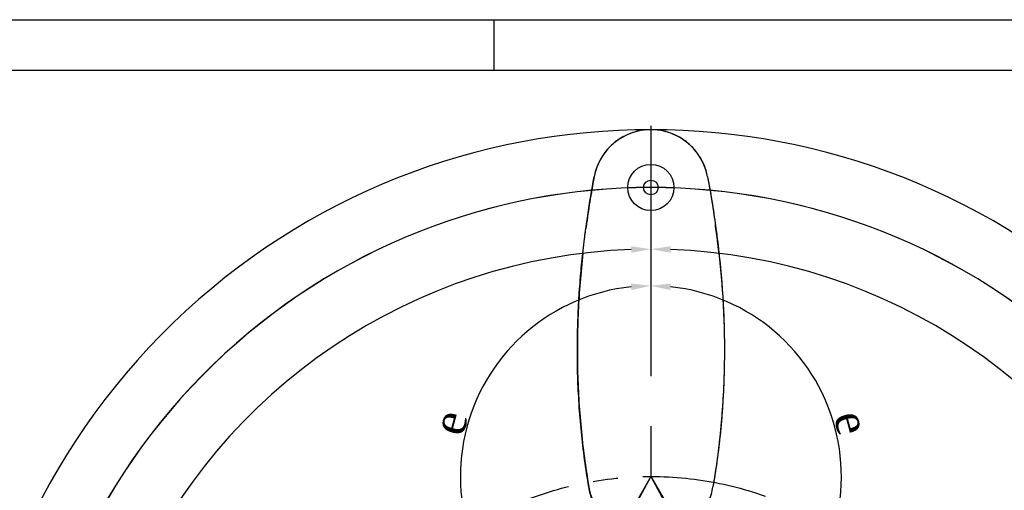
# Model space of a CAD drawing. Header units: millimetres. Extents: x 7590 to 10884, y -1862 to 419.
# Tile 82 of 83: x 9648 to 10398, y 61 to 419. Entities that reach past the tile are written whole.
import ezdxf

# ---------------------------------------------------------------- set-up
doc = ezdxf.new("R2010")
doc.units = ezdxf.units.MM
doc.header["$PDSIZE"] = -1
doc.linetypes.add('CENTER', pattern=[10.16, 6.35, -1.27, 1.27, -1.27])
doc.linetypes.add('CENTERX2', pattern=[20.32, 12.7, -2.54, 2.54, -2.54])
doc.layers.add('5', color=7, linetype='Continuous')
doc.layers.add('D中心线OR符号线', color=7, linetype='Continuous')
doc.styles.get("Standard").update_dxf_attribs({"font": 'times.ttf'})
doc.dimstyles.new('ISO-25', dxfattribs={"dimtxt": 18, "dimasz": 15, "dimexe": 1.25, "dimexo": 0.625, "dimtad": 1, "dimtoh": 1, "dimtxsty": 'Standard', "dimcen": 2.5, "dimadec": 0, "dimazin": 0, "dimtfac": 1, "dimtmove": 0, "dimatfit": 3, "dimfxl": 1, "dimarcsym": 0})

# ---------------------------------------------------------------- blocks, each defined once
blk = doc.blocks.new('*D68')
at = {"color": 0, "lineweight": -2}
for p, q in [((10674.04, 88.09), (10570.19, 35.43)), ((10689.67, 88.09), (10674.04, 88.09)), ((10128.77, -188.38), (10556.81, 28.65))]:
    blk.add_line(p, q, dxfattribs=at)
at = {"color": 0}
blk.add_solid([(10569.06, 37.66), (10571.32, 33.2), (10556.81, 28.65)], dxfattribs=at)
at = {"layer": 'Defpoints', "color": 0}
for p in [(10556.81, 28.65), (10128.77, -188.38)]:
    blk.add_point(p, dxfattribs=at)
at = {"color": 0, "insert": (10682.17, 101.38), "char_height": 18, "attachment_point": 5}
blk.add_mtext('{\\H1.388889x;a}', dxfattribs=at)
blk = doc.blocks.new('*D69')
at = {"color": 0, "lineweight": -2}
blk.add_arc((10128.77, -188.38), 433.03, 319.98481, 88.01519, dxfattribs=at)
at = {"color": 0}
for points in [[(10143.81, 246.89), (10143.73, 241.89), (10128.77, 244.65)], [(10458.53, -465.17), (10462.3, -468.45), (10450.57, -478.13)]]:
    blk.add_solid(points, dxfattribs=at)
at = {"layer": 'Defpoints', "color": 0}
for p in [(10128.77, 338.48), (10180.66, 241.53), (10128.77, -188.38), (10485.48, -509.56), (10128.77, -563.25)]:
    blk.add_point(p, dxfattribs=at)
at = {"color": 0, "insert": (10536.87, -6.68), "char_height": 18, "attachment_point": 5, "rotation": 294}
blk.add_mtext('{\\H1.388889x;d}', dxfattribs=at)
blk = doc.blocks.new('*D70')
at = {"color": 0, "lineweight": -2}
blk.add_arc((10128.77, 71.62), 145.16, 95.92317, 234.07683, dxfattribs=at)
at = {"color": 0}
for points in [[(10113.92, 213.51), (10113.66, 218.5), (10128.77, 216.78)], [(10042.25, -48.03), (10044.97, -43.83), (10056.19, -54.09)]]:
    blk.add_solid(points, dxfattribs=at)
at = {"layer": 'Defpoints', "color": 0}
for p in [(10128.77, 338.48), (9987.14, 103.45), (10128.77, 71.62), (10016.19, -123.38), (10128.77, -563.25)]:
    blk.add_point(p, dxfattribs=at)
at = {"color": 0, "insert": (9975.63, 112.65), "char_height": 18, "attachment_point": 5, "rotation": 75}
blk.add_mtext('{\\H1.388889x;e}', dxfattribs=at)
blk = doc.blocks.new('*D71')
at = {"color": 0, "lineweight": -2}
blk.add_arc((10128.77, -188.38), 433.03, 91.98481, 220.01519, dxfattribs=at)
at = {"color": 0}
for points in [[(10113.82, 241.89), (10113.73, 246.89), (10128.77, 244.65)], [(9795.24, -468.45), (9799.01, -465.17), (9806.97, -478.13)]]:
    blk.add_solid(points, dxfattribs=at)
at = {"layer": 'Defpoints', "color": 0}
for p in [(10128.77, 338.48), (10124.37, 244.63), (10128.77, -188.38), (9772.06, -509.56), (10128.77, -563.25)]:
    blk.add_point(p, dxfattribs=at)
at = {"color": 0, "insert": (9720.67, -6.68), "char_height": 18, "attachment_point": 5, "rotation": 66}
blk.add_mtext('{\\H1.388889x;d}', dxfattribs=at)
blk = doc.blocks.new('*D72')
at = {"color": 0, "lineweight": -2}
blk.add_arc((10128.77, 71.62), 145.16, 305.92317, 84.07683, dxfattribs=at)
at = {"color": 0}
for points in [[(10143.88, 218.5), (10143.62, 213.51), (10128.77, 216.78)], [(10212.58, -43.83), (10215.3, -48.03), (10201.35, -54.09)]]:
    blk.add_solid(points, dxfattribs=at)
at = {"layer": 'Defpoints', "color": 0}
for p in [(10128.77, 338.48), (10136.49, 216.58), (10128.77, 71.62), (10241.36, -123.38), (10128.77, -563.25)]:
    blk.add_point(p, dxfattribs=at)
at = {"color": 0, "insert": (10281.91, 112.65), "char_height": 18, "attachment_point": 5, "rotation": 285}
blk.add_mtext('{\\H1.388889x;e}', dxfattribs=at)
blk = doc.blocks.new('*D75')
at = {"color": 0, "lineweight": -2}
for p, q in [((10015.88, -123.92), (9983.17, -180.56)), ((10019.45, -129.73), (9989.82, -184.29)), ((9958.64, -163.16), (9934.11, -163.16))]:
    blk.add_line(p, q, dxfattribs=at)
for start, end in [(234.0711, 237.03555), (240, 241.5), (244.46445, 247.4289)]:
    blk.add_arc((10128.77, 71.62), 289.95, start, end, dxfattribs=at)
at = {"color": 0}
for points in [[(9969.7, -173.78), (9972.31, -169.52), (9983.8, -179.48)], [(10004.92, -187.78), (10002.65, -192.23), (9990.42, -183.19)]]:
    blk.add_solid(points, dxfattribs=at)
at = {"layer": 'Defpoints', "color": 0}
for p in [(10128.77, 71.62), (10128.77, 71.62), (10016.19, -123.38), (10019.74, -129.18), (9987.66, -181.67)]:
    blk.add_point(p, dxfattribs=at)
at = {"color": 0, "insert": (9938.87, -149.72), "char_height": 18, "attachment_point": 5}
blk.add_mtext('{\\H1.388889x;i}', dxfattribs=at)
blk = doc.blocks.new('*D76')
at = {"color": 0, "lineweight": -2}
for p, q in [((10241.67, -123.92), (10313.08, -247.61)), ((10238.1, -129.73), (10304.66, -252.32))]:
    blk.add_line(p, q, dxfattribs=at)
for start, end in [(302.33964, 304.67928), (298.5, 300), (293.82072, 296.16036)]:
    blk.add_arc((10128.77, 71.62), 367.36, start, end, dxfattribs=at)
at = {"color": 0}
for points in [[(10323.99, -236.62), (10326.58, -240.9), (10312.45, -246.53)], [(10291.88, -260.33), (10289.59, -255.89), (10304.06, -251.22)]]:
    blk.add_solid(points, dxfattribs=at)
at = {"layer": 'Defpoints', "color": 0}
for p in [(10128.77, 71.62), (10128.77, 71.62), (10241.36, -123.38), (10237.8, -129.18), (10309.67, -248.12)]:
    blk.add_point(p, dxfattribs=at)
at = {"color": 0, "insert": (10271.71, -252.15), "char_height": 18, "attachment_point": 5}
blk.add_mtext('{\\H1.388889x;i}', dxfattribs=at)

msp = doc.modelspace()

# ---------------------------------------------------------------- linework, layer by layer
at = {"linetype": 'CENTERX2', "ltscale": 15}
msp.add_line((10128.772, 338.475), (10128.772, -563.253), dxfattribs=at)
at = {"linetype": 'Continuous', "lineweight": 25}
for p, q in [((10079.605, 263.231), (10079.468, 262.171)), ((10079.744, 264.311), (10079.605, 263.231)), ((10178.075, 262.171), (10177.939, 263.231)), ((10078.494, 254.614), (10079.212, 260.46)), ((10079.446, 262.173), (10079.212, 260.46)), ((10178.331, 260.46), (10178.097, 262.173)), ((10178.549, 258.721), (10178.358, 260.181)), ((10076.887, 241.53), (10077.679, 247.982))]:
    msp.add_line(p, q, dxfattribs=at)
for q in [(10016.188, -123.38), (10241.355, -123.38)]:
    msp.add_line((10128.772, 71.62), q)
at = {"linetype": 'CENTER', "ltscale": 15}
for q in [(10019.745, -129.183), (10237.799, -129.183)]:
    msp.add_line((10128.772, 71.62), q, dxfattribs=at)
at = {"linetype": 'Continuous', "lineweight": 25}
for radius in [17.6, 5.6]:
    msp.add_circle((10128.772, 291.62), radius, dxfattribs=at)
at = {"linetype": 'CENTER', "ltscale": 15}
msp.add_circle((10128.772, -188.38), 260, dxfattribs=at)
at = {"linetype": 'Continuous', "lineweight": 25}
for centre, radius, start, end in [((10128.772, 291.62), 44, 10.475708, 169.524296), ((10128.772, 71.62), 48, 189.594088, 244.354953), ((10128.772, 71.62), 48, 293.231907, 350.405912)]:
    msp.add_arc(centre, radius, start, end, dxfattribs=at)
for points, knots in [([(10172.038, 299.62), (10171.674, 301.278), (10170.946, 304.594), (10169.135, 309.365), (10166.825, 313.907), (10163.997, 318.15), (10160.701, 322.038), (10156.977, 325.519), (10152.877, 328.548), (10148.454, 331.083), (10143.768, 333.09), (10138.882, 334.544), (10133.861, 335.424), (10128.772, 335.718), (10123.682, 335.424), (10118.661, 334.544), (10113.775, 333.09), (10109.089, 331.083), (10104.667, 328.548), (10100.566, 325.519), (10096.842, 322.038), (10093.546, 318.149), (10090.718, 313.907), (10088.408, 309.365), (10086.597, 304.594), (10085.869, 301.278), (10085.505, 299.62)], [0, 0, 0, 0, 0.0416557, 0.0833466, 0.125, 0.1666565, 0.2083466, 0.25, 0.2916565, 0.3333466, 0.375, 0.4166565, 0.4583466, 0.5, 0.5416565, 0.5833466, 0.625, 0.6666565, 0.7083466, 0.75, 0.7916565, 0.8333466, 0.875, 0.9166565, 0.9583458, 1, 1, 1, 1]), ([(10085.505, 299.62), (10084.376, 293.329), (10082.143, 280.881), (10080.339, 268.364), (10079.446, 262.173)], [0, 0, 0, 0, 0.5054248, 1, 1, 1, 1]), ([(10079.716, 263.766), (10080.008, 265.943), (10081.617, 277.943), (10083.755, 289.863), (10085.505, 299.62)], [0, 0, 0, 0, 0.1814381, 1, 1, 1, 1]), ([(10172.038, 299.62), (10173.167, 293.329), (10175.401, 280.881), (10177.205, 268.364), (10178.097, 262.173)], [0, 0, 0, 0, 0.5054248, 1, 1, 1, 1]), ([(10172.038, 299.62), (10173.285, 292.688), (10175.491, 280.416), (10177.222, 268.068), (10177.974, 262.696)], [0, 0, 0, 0, 0.5648996, 1, 1, 1, 1]), ([(10082.544, 281.681), (10082.544, 281.788), (10082.544, 281.967), (10082.544, 282.196), (10082.544, 282.335), (10082.543, 282.4), (10082.543, 282.417)], [0, 0, 0, 0, 0.4331874, 0.7296323, 0.9301011, 1, 1, 1, 1]), ([(10081.443, 63.62), (10080.336, 70.578), (10078.122, 84.495), (10075.699, 105.529), (10073.945, 126.66), (10072.964, 147.104), (10072.649, 166.796), (10072.907, 185.74), (10073.716, 204.689), (10074.665, 218.06), (10075.528, 228.08), (10076.443, 237.733), (10077.789, 250.026), (10079.094, 259.315), (10079.57, 262.696)], [0, 0, 0, 0, 0.1057376, 0.2114751, 0.3177074, 0.42394, 0.518603, 0.6132665, 0.708251, 0.8032364, 0.8144303, 0.8592067, 0.9487644, 1, 1, 1, 1]), ([(10178.054, 262.152), (10178.264, 260.732), (10179.507, 252.325), (10181.227, 236.854), (10183.069, 216.505), (10184.224, 196.866), (10184.811, 177.941), (10184.839, 158.985), (10184.453, 145.424), (10183.954, 134.537), (10183.278, 122.663), (10181.742, 104.419), (10179.28, 83.506), (10177.112, 69.945), (10176.1, 63.62)], [0, 0, 0, 0, 0.0215969, 0.1279057, 0.2342129, 0.329084, 0.4239544, 0.5191452, 0.6143355, 0.6281021, 0.6831702, 0.7933196, 0.9036078, 1, 1, 1, 1]), ([(10180.656, 241.53), (10180.529, 242.674), (10180.277, 244.942), (10179.867, 248.425), (10179.316, 252.998), (10178.856, 256.433), (10178.549, 258.721)], [0, 0, 0, 0, 0.2026548, 0.4018814, 0.6016262, 1, 1, 1, 1]), ([(10076.887, 241.53), (10076.141, 234.145), (10074.661, 219.491), (10073.315, 197.367), (10072.658, 175.271), (10072.778, 152.986), (10073.68, 130.694), (10075.414, 108.302), (10077.91, 85.927), (10080.264, 71.063), (10081.443, 63.62)], [0, 0, 0, 0, 0.1247102, 0.2474501, 0.3723567, 0.4960883, 0.6218242, 0.7471588, 0.8733897, 1, 1, 1, 1]), ([(10180.656, 241.53), (10181.402, 234.145), (10182.882, 219.491), (10184.229, 197.367), (10184.885, 175.271), (10184.766, 152.987), (10183.863, 130.694), (10182.129, 108.303), (10179.633, 85.927), (10177.279, 71.064), (10176.1, 63.62)], [0, 0, 0, 0, 0.124709, 0.2474501, 0.3723542, 0.4960883, 0.6218217, 0.7471588, 0.8733884, 1, 1, 1, 1]), ([(10097.788, 34.96), (10096.4, 36.215), (10093.623, 38.728), (10090.052, 43.08), (10086.977, 47.785), (10084.493, 52.828), (10082.565, 58.117), (10081.817, 61.786), (10081.443, 63.62)], [0, 0, 0, 0, 0.16661591, 0.33337533, 0.49999998, 0.66661298, 0.83337825, 1, 1, 1, 1]), ([(10159.756, 34.96), (10161.144, 36.215), (10163.921, 38.728), (10167.492, 43.08), (10170.566, 47.786), (10173.051, 52.828), (10174.978, 58.117), (10175.726, 61.786), (10176.1, 63.62)], [0, 0, 0, 0, 0.1666217, 0.333387, 0.5, 0.6666247, 0.8333841, 1, 1, 1, 1])]:
    msp.add_open_spline(points, degree=3, knots=knots, dxfattribs=at)
at = {"layer": '5'}
for p, q in [((7590.183, 419.328), (10815.783, 419.328)), ((10009.383, 380.928), (10009.383, 419.328)), ((7782.183, 380.928), (10777.383, 380.928))]:
    msp.add_line(p, q, dxfattribs=at)
at = {"layer": 'D中心线OR符号线'}
for radius in [524, 480, 479.914]:
    msp.add_arc((10128.772, -188.38), radius, 318, 222, dxfattribs=at)

# ---------------------------------------------------------------- dimensions: what is measured, and where the dimension line sits
for base, line1, line2, text, override, picture, middle in [((10124.374, 244.627), ((10128.772, 338.475), (10128.772, -563.253)), ((10128.772, -188.38), (9772.062, -509.562)), '{\\H1.388889x;d}', {"dimtxsty": 'Standard'}, '*D71', (9720.671, -6.682)), ((9987.142, 103.45), ((10128.772, 338.475), (10128.772, -563.253)), ((10128.772, 71.62), (10016.188, -123.38)), '{\\H1.388889x;e}', {"dimtad": 3, "dimtxsty": 'Standard'}, '*D70', (9975.635, 112.653)), ((10180.656, 241.53), ((10128.772, 338.475), (10128.772, -563.253)), ((10128.772, -188.38), (10485.481, -509.562)), '{\\H1.388889x;d}', {"dimtxsty": 'Standard'}, '*D69', (10536.872, -6.682)), ((10136.486, 216.577), ((10128.772, 338.475), (10128.772, -563.253)), ((10128.772, 71.62), (10241.355, -123.38)), '{\\H1.388889x;e}', {"dimtxsty": 'Standard'}, '*D72', (10281.909, 112.653)), ((9987.664, -181.673), ((10128.772, 71.62), (10016.188, -123.38)), ((10128.772, 71.62), (10019.745, -129.183)), '{\\H1.388889x;i}', {"dimtxsty": 'Standard'}, '*D75', (9938.875, -149.722))]:
    dim = msp.add_angular_dim_2l(base=base, line1=line1, line2=line2, text=text, dimstyle='ISO-25', override=override)
    dim.commit()
    dim.dimension.update_dxf_attribs({"geometry": picture, "text_midpoint": middle})
dim = msp.add_radius_dim(center=(10128.772, -188.38), mpoint=(10556.811, 28.645), text='{\\H1.388889x;a}', dimstyle='ISO-25', override={"dimtxsty": 'Standard'})
dim.commit()
dim.dimension.update_dxf_attribs({"geometry": '*D68', "text_midpoint": (10674.044, 88.085), "dimtype": 164})
dim = msp.add_angular_dim_2l(base=(10309.67, -248.116), line1=((10128.772, 71.62), (10241.355, -123.38)), line2=((10128.772, 71.62), (10237.799, -129.183)), text='{\\H1.388889x;i}', dimstyle='ISO-25', override={"dimtxsty": 'Standard'})
dim.commit()
dim.dimension.update_dxf_attribs({"geometry": '*D76', "text_midpoint": (10277.139, -264.449), "dimtype": 162})

doc.saveas('drawing.dxf')
